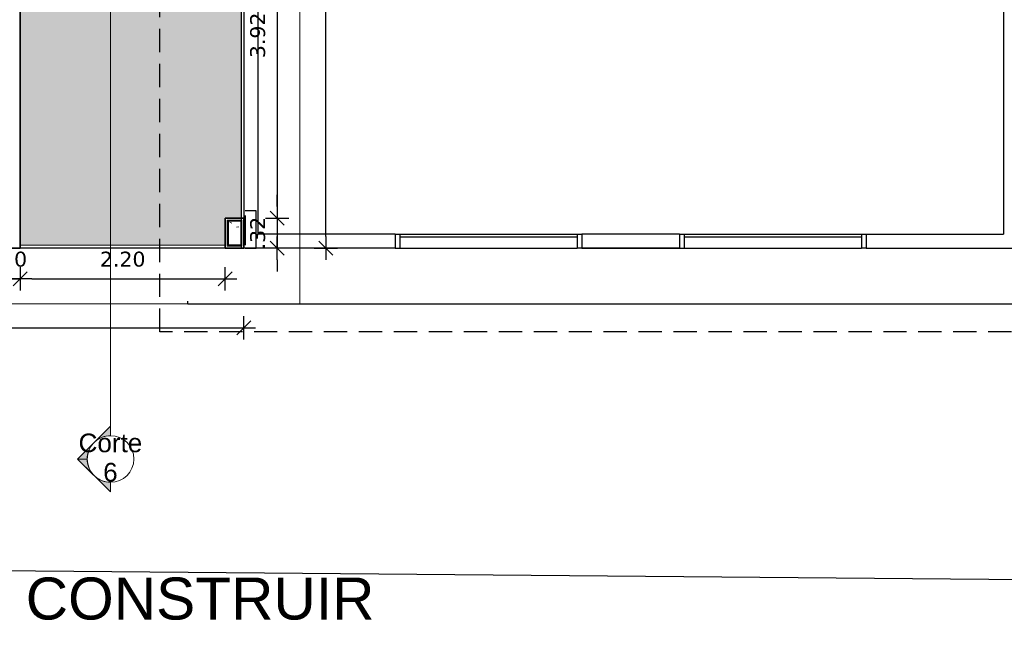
# Model space of a CAD drawing. Header units: millimetres. Extents: x -109 to 627, y -178 to 173.
# Tile 120 of 178: x 327.82 to 338.38, y -98.29 to -91.58. Entities that reach past the tile are written whole.
import ezdxf

# ---------------------------------------------------------------- set-up
doc = ezdxf.new("R2010")
doc.units = ezdxf.units.MM
doc.linetypes.add('HIDDEN', pattern=[0.375, 0.25, -0.125])
for name, color, linetype in [('A-JANEL', 3, 'Continuous'), ('A-PAREDE', 5, 'Continuous'), ('A-PILAR', 6, 'Continuous'), ('A-PISOS-NIVEL', 1, 'Continuous'), ('A-PROJCOBERTURA', 7, 'HIDDEN')]:
    doc.layers.add(name, color=color, linetype=linetype)
for name, color, linetype, lineweight in [('ARQ - DIVISORIA', 3, 'Continuous', 35), ('ARQ - PAREDE VISTA', 4, 'Continuous', 9), ('ARQ - PAREDES_HACHURA', 9, 'Continuous', 35), ('ARQ - PAREDES_REVESTIMENTO', 3, 'Continuous', 35), ('ARQ - PILAR', 4, 'Continuous', 15), ('ARQ - PISO', 9, 'Continuous', 5), ('ARQ - PISO_HACHURA_SUPERFICIE', 9, 'Continuous', 5), ('ARQ - SIMBOLO_CORTE', 2, 'Continuous', 5)]:
    doc.layers.add(name, color=color, linetype=linetype, lineweight=lineweight)
doc.styles.add('Arial_1', font='arial.ttf', dxfattribs={"height": 0.2249999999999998})
doc.styles.add('FNDE Texto Cota 0100', font='verdana.ttf', dxfattribs={"height": 0.16})
doc.styles.get("Standard").update_dxf_attribs({"font": 'arial.ttf'})
doc.dimstyles.new('FNDE 1-0100', dxfattribs={"dimscale": 2.5, "dimtxt": 0.16, "dimasz": 0.05, "dimexe": 0.15, "dimexo": 0.15, "dimgap": 0.05, "dimtad": 1, "dimzin": 4, "dimdsep": 46, "dimtxsty": 'FNDE Texto Cota 0100', "dimblk": 'tic', "dimcen": 0.15, "dimdle": 0.15, "dimse1": 1, "dimse2": 1, "dimclrd": 251, "dimclre": 251, "dimclrt": 256, "dimaunit": 1, "dimadec": 3, "dimazin": 0, "dimtfac": 1, "dimtix": 1, "dimtmove": 2, "dimatfit": 3, "dimldrblk": 'tic', "dimfxl": 0.15, "dimtvp": 1, "dimtolj": 1, "dimtzin": 0, "dimarcsym": 0})
pattern_1 = [(49.99999999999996, (318.528649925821, -67.90926755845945), (0.5462905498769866, -0.04729538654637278), [0.05698523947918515, -0.6288371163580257]), (355, (318.528649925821, -67.90926755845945), (-0.1054013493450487, 0.5732220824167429), [0.04598808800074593, -0.5028697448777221]), (100.451, (318.5746380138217, -67.91326652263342), (0.4408404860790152, 0.5255719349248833), [0.04898731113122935, -0.5338617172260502]), (46.184, (318.528649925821, -67.7573069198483), (0.8129122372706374, -0.1260280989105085), [0.08597772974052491, -0.9427558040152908]), (96.63599999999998, (318.5966323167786, -67.7673043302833), (0.7118101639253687, 0.7420596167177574), [0.07298109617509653, -0.8007925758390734]), (351.184, (318.528649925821, -67.7573069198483), (0.7120447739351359, 0.7424237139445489), [0.0689821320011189, -0.7538047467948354]), (21, (318.6046302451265, -67.7952970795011), (0.4548672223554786, -0.3062123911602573), [0.05698523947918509, -0.628837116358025]), (326, (318.6046302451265, -67.7952970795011), (0.1857174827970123, 0.5524509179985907), [0.04598808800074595, -0.5028697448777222]), (71.45100000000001, (318.6426204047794, -67.8202906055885), (0.6403701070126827, 0.2459518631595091), [0.04898731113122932, -0.5338617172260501]), (37.49999999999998, (318.528649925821, -67.90926755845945), (0.00920361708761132, 0.2540508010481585), [0.02499352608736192, -0.4718777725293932, 0.02499352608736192, -0.4848744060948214, -0.5048692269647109]), (37.49999999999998, (318.528649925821, -67.90926755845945), (0.00920361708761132, 0.2540508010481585), [-1.006739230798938, 0.02499352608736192, -0.4798757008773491]), (7.49999999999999, (318.528649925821, -67.90926755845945), (0.2004088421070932, 0.3006603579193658), [0.02499352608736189, -0.2659311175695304, 0.02499352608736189, -0.4598808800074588, -0.1919502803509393]), (7.49999999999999, (318.528649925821, -67.90926755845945), (0.2004088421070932, 0.3006603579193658), [-0.7757990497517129, 0.02499352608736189, -0.1669567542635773]), (327.5, (318.3586939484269, -67.90926755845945), (0.4063776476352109, -0.0170731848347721), [0.02499352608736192, -0.1649572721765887, 0.02499352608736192, -0.5688526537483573, -0.7887956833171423]), (327.5, (318.3586939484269, -67.90926755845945), (0.4063776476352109, -0.0170731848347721), [-0.7847967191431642, 0.02499352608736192, -0.7638021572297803]), (317.5, (318.2827136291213, -67.90926755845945), (0.4438836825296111, 0.07598815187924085), [0.02499352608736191, -0.2229422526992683, 0.02499352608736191, -0.3699041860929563, -0.559854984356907]), (317.5, (318.2827136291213, -67.90926755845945), (0.4438836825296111, 0.07598815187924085), [-0.6418337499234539, 0.02499352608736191, -0.5348614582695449])]

# ---------------------------------------------------------------- blocks, each defined once
blk = doc.blocks.new('tic')
at = {"color": 251}
for p, q in [((0, -1.000000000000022), (0, 0.9999999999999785)), ((-1.000000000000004, 0), (0.9999999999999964, 0))]:
    blk.add_line(p, q, dxfattribs=at)
blk.add_line((-0.6000000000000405, -0.600000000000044), (0.6000000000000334, 0.600000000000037))
blk = doc.blocks.new('*D654')
at = {"color": 251, "lineweight": -2, "transparency": 16777216}
for p, q in [((327.5036502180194, -94.35921347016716), (327.3786502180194, -94.35921347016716)), ((327.6286502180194, -94.35921347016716), (327.8285984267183, -94.35921347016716)), ((327.9535984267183, -94.35921347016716), (328.0785984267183, -94.35921347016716))]:
    blk.add_line(p, q, dxfattribs=at)
at = {"layer": 'Defpoints', "color": 0, "transparency": 16777216}
for p in [(327.6286502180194, -93.8304813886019), (327.8285984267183, -94.03042959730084), (327.8285984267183, -94.35921347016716)]:
    blk.add_point(p, dxfattribs=at)
at = {"color": 251, "lineweight": -2, "transparency": 16777216, "xscale": 0.125, "yscale": 0.125, "zscale": 0.125}
blk.add_blockref('tic', (327.6286502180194, -94.35921347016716), dxfattribs=at)
at = {"color": 251, "lineweight": -2, "transparency": 16777216, "xscale": 0.125, "yscale": 0.125, "zscale": 0.125, "rotation": 180}
blk.add_blockref('tic', (327.8285984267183, -94.35921347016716), dxfattribs=at)
at = {"transparency": 16777216, "insert": (327.7286243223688, -94.15088237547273), "char_height": 0.16, "attachment_point": 5, "style": 'FNDE Texto Cota 0100'}
blk.add_mtext('\\A1;.20', dxfattribs=at)
blk = doc.blocks.new('*D655')
at = {"color": 251, "lineweight": -2, "transparency": 16777216}
blk.add_line((327.9535984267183, -94.35921347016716), (329.9030287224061, -94.35921347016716), dxfattribs=at)
at = {"layer": 'Defpoints', "color": 0, "transparency": 16777216}
for p in [(327.8285984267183, -94.03042959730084), (330.0280287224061, -94.03042959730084), (330.0280287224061, -94.35921347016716)]:
    blk.add_point(p, dxfattribs=at)
at = {"color": 251, "lineweight": -2, "transparency": 16777216, "xscale": 0.125, "yscale": 0.125, "zscale": 0.125, "rotation": 180}
blk.add_blockref('tic', (327.8285984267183, -94.35921347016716), dxfattribs=at)
at = {"color": 251, "lineweight": -2, "transparency": 16777216, "xscale": 0.125, "yscale": 0.125, "zscale": 0.125}
blk.add_blockref('tic', (330.0280287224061, -94.35921347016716), dxfattribs=at)
at = {"transparency": 16777216, "insert": (328.9283135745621, -94.15088237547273), "char_height": 0.16, "attachment_point": 5, "style": 'FNDE Texto Cota 0100'}
blk.add_mtext('\\A1;2.20', dxfattribs=at)
blk = doc.blocks.new('*D600')
at = {"color": 251, "lineweight": -2, "transparency": 16777216}
blk.add_line((321.5552557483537, -94.88407751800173), (330.102976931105, -94.88407751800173), dxfattribs=at)
at = {"layer": 'Defpoints', "color": 0, "transparency": 16777216}
for p in [(321.4302557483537, -94.03042959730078), (330.227976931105, -94.03042959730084), (330.227976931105, -94.88407751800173)]:
    blk.add_point(p, dxfattribs=at)
at = {"color": 251, "lineweight": -2, "transparency": 16777216, "xscale": 0.125, "yscale": 0.125, "zscale": 0.125, "rotation": 180}
blk.add_blockref('tic', (321.4302557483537, -94.88407751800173), dxfattribs=at)
at = {"color": 251, "lineweight": -2, "transparency": 16777216, "xscale": 0.125, "yscale": 0.125, "zscale": 0.125}
blk.add_blockref('tic', (330.227976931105, -94.88407751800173), dxfattribs=at)
at = {"transparency": 16777216, "insert": (325.8291163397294, -94.67542405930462), "char_height": 0.16, "attachment_point": 5, "style": 'FNDE Texto Cota 0100'}
blk.add_mtext('\\A1;8.80', dxfattribs=at)
blk = doc.blocks.new('*D598')
at = {"color": 251, "lineweight": -2, "transparency": 16777216}
blk.add_line((331.108078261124, -93.90542959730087), (331.108078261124, -59.56438949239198), dxfattribs=at)
at = {"layer": 'Defpoints', "color": 0, "transparency": 16777216}
for p in [(330.2279769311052, -59.43938949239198), (331.108078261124, -59.43938949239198), (330.2279769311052, -94.03042959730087)]:
    blk.add_point(p, dxfattribs=at)
at = {"color": 251, "lineweight": -2, "transparency": 16777216, "xscale": 0.125, "yscale": 0.125, "zscale": 0.125}
for p, rotation in [((331.108078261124, -59.43938949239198), 90), ((331.108078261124, -94.03042959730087), 270)]:
    blk.add_blockref('tic', p, dxfattribs=dict(at, rotation=rotation))
at = {"transparency": 16777216, "insert": (330.8997471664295, -76.7349095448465), "char_height": 0.16, "attachment_point": 5, "rotation": 90, "style": 'FNDE Texto Cota 0100'}
blk.add_mtext('\\A1;34.59', dxfattribs=at)
blk = doc.blocks.new('Corte - Seta 01-821232-Corte 4')
at = {"layer": 'ARQ - SIMBOLO_CORTE'}
h = blk.add_hatch(color=256, dxfattribs=at)
edge = h.paths.add_edge_path(flags=0)
edge.add_line((-4.139210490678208, -1.945222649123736), (-4.139210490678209, -2.04831649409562))
edge.add_arc((-4.139210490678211, -2.298316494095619), 0.2499999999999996, 47.921604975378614, 89.99999999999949, ccw=False)
edge.add_line((-3.971673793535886, -2.112759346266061), (-4.139210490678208, -1.945222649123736))
h = blk.add_hatch(color=256, dxfattribs=at)
edge = h.paths.add_edge_path(flags=0)
edge.add_arc((-4.139210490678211, -2.29831649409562), 0.2500000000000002, -6.821210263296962e-13, 42.078395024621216, ccw=False)
edge.add_line((-3.889210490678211, -2.298316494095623), (-3.786116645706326, -2.298316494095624))
edge.add_line((-3.786116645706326, -2.298316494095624), (-3.953653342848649, -2.130779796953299))
h = blk.add_hatch(color=256, dxfattribs=at)
edge = h.paths.add_edge_path(flags=0)
edge.add_line((-3.953653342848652, -2.465853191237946), (-3.786116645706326, -2.298316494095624))
edge.add_line((-3.786116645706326, -2.298316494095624), (-3.889210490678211, -2.298316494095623))
edge.add_arc((-4.139210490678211, -2.298316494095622), 0.2500000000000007, 317.9216049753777, 359.9999999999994, ccw=False)
h = blk.add_hatch(color=256, dxfattribs=at)
edge = h.paths.add_edge_path(flags=0)
edge.add_line((-4.139210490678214, -2.651410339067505), (-3.97167379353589, -2.483873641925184))
edge.add_arc((-4.13921049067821, -2.298316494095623), 0.2499999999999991, 269.9999999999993, 312.0783950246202, ccw=False)
edge.add_line((-4.139210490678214, -2.548316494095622), (-4.139210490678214, -2.651410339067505))
for p, q in [((-3.786116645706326, -2.298316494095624), (-4.139210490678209, -1.945222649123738)), ((-4.139210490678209, -2.048316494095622), (-4.139210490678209, -1.945222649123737)), ((-4.139210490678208, -1.945222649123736), (-3.971673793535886, -2.112759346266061)), ((-4.139210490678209, -2.04831649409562), (-4.139210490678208, -1.945222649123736)), ((-3.953653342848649, -2.130779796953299), (-3.786116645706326, -2.298316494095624)), ((-3.786116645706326, -2.298316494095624), (-4.139210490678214, -2.651410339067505)), ((-3.786116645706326, -2.298316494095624), (-3.953653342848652, -2.465853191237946)), ((-3.786116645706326, -2.298316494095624), (-3.889210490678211, -2.298316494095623)), ((-3.889210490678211, -2.298316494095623), (-3.786116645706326, -2.298316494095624)), ((-3.97167379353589, -2.483873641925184), (-4.139210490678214, -2.651410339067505)), ((-4.139210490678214, -2.548316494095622), (-4.139210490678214, -2.651410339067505)), ((-4.139210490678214, -2.651410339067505), (-4.139210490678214, -2.548316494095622))]:
    blk.add_line(p, q, dxfattribs=at)
for centre, radius, start, end in [((-4.13921049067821, -2.298316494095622), 0.2500000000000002, 90.00000000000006, 269.9999999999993), ((-4.139210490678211, -2.298316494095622), 0.2500000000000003, 269.9999999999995, 89.9999999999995), ((-4.139210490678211, -2.298316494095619), 0.2499999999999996, 47.92160497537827, 89.99999999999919), ((-4.139210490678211, -2.29831649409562), 0.2500000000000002, 359.9999999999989, 42.07839502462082), ((-4.139210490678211, -2.298316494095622), 0.2500000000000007, 317.9216049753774, 359.9999999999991), ((-4.13921049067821, -2.298316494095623), 0.2499999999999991, 269.9999999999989, 312.0783950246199)]:
    blk.add_arc(centre, radius, start, end, dxfattribs=at)
blk = doc.blocks.new('*D679')
at = {"color": 251, "lineweight": -2, "transparency": 16777216}
blk.add_line((330.5851122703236, -89.91652757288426), (330.5851122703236, -93.5855124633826), dxfattribs=at)
at = {"layer": 'Defpoints', "color": 0, "transparency": 16777216}
for p in [(330.2279769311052, -89.79152757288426), (330.2279769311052, -93.7105124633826), (330.5851122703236, -93.7105124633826)]:
    blk.add_point(p, dxfattribs=at)
at = {"color": 251, "lineweight": -2, "transparency": 16777216, "xscale": 0.125, "yscale": 0.125, "zscale": 0.125}
for p, rotation in [((330.5851122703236, -89.79152757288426), 90), ((330.5851122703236, -93.7105124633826), 270)]:
    blk.add_blockref('tic', p, dxfattribs=dict(at, rotation=rotation))
at = {"transparency": 16777216, "insert": (330.3767811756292, -91.7510200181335), "char_height": 0.16, "attachment_point": 5, "rotation": 90, "style": 'FNDE Texto Cota 0100'}
blk.add_mtext('\\A1;3.92', dxfattribs=at)
blk = doc.blocks.new('*D680')
at = {"color": 251, "lineweight": -2, "transparency": 16777216}
for p, q in [((330.5851122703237, -93.5855124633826), (330.5851122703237, -93.4605124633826)), ((330.5851122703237, -93.7105124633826), (330.5851122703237, -94.03042959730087)), ((330.5851122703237, -94.15542959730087), (330.5851122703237, -94.28042959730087))]:
    blk.add_line(p, q, dxfattribs=at)
at = {"layer": 'Defpoints', "color": 0, "transparency": 16777216}
for p in [(330.2279769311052, -93.7105124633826), (330.2279769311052, -94.03042959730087), (330.5851122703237, -94.03042959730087)]:
    blk.add_point(p, dxfattribs=at)
at = {"color": 251, "lineweight": -2, "transparency": 16777216, "xscale": 0.125, "yscale": 0.125, "zscale": 0.125}
for p, rotation in [((330.5851122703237, -93.7105124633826), 270), ((330.5851122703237, -94.03042959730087), 90)]:
    blk.add_blockref('tic', p, dxfattribs=dict(at, rotation=rotation))
at = {"transparency": 16777216, "insert": (330.3767811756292, -93.8704710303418), "char_height": 0.16, "attachment_point": 5, "rotation": 90, "style": 'FNDE Texto Cota 0100'}
blk.add_mtext('\\A1;.32', dxfattribs=at)

msp = doc.modelspace()

# ---------------------------------------------------------------- hatches: boundary and pattern name
at = {"layer": 'ARQ - PAREDES_HACHURA'}
for points in [[(330.048023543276, -93.74050469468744), (330.1979846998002, -93.74050469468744), (330.1976001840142, -93.7305072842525), (330.048023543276, -93.7305072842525)], [(330.048023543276, -94.00043736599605), (330.058020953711, -94.00043736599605), (330.058020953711, -93.74050469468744), (330.048023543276, -93.74050469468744), (330.048023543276, -93.74165483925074)], [(330.1979846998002, -94.00043736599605), (330.2079821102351, -94.00043736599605), (330.2079821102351, -93.7305072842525), (330.1979846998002, -93.7305072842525), (330.1979846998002, -93.74050469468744)], [(330.207982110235, -94.01043477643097), (330.2079821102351, -94.00043736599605), (330.048023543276, -94.00043736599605), (330.048023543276, -94.01043477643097), (330.1979846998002, -94.01043477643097)]]:
    msp.add_hatch(color=256, dxfattribs=at).paths.add_polyline_path(points, flags=0)
at = {"layer": 'ARQ - PILAR'}
h = msp.add_hatch(dxfattribs=at)
h.set_pattern_fill('FP_1', color=256, scale=0.9997410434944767, style=0, pattern_type=2)
h.set_pattern_definition(pattern_1)
h.paths.add_polyline_path([(330.058020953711, -94.00043736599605), (330.1979846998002, -94.00043736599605), (330.1979846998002, -93.74050469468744), (330.058020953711, -93.74050469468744)], flags=0)
at = {"layer": 'ARQ - PISO_HACHURA_SUPERFICIE'}
h = msp.add_hatch(dxfattribs=at)
h.set_pattern_fill('FP_1', color=256, scale=0.9997410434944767, style=0, pattern_type=2)
h.set_pattern_definition(pattern_1)
h.paths.add_polyline_path([(327.8285984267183, -94.00043736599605), (330.0280287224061, -94.00043736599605), (330.0280287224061, -93.71051246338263), (330.1979846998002, -93.71051246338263), (330.1979846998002, -89.79152757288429), (330.0280287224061, -89.79152757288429), (330.0280287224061, -89.47161043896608), (330.1979846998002, -89.47161043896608), (330.1979846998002, -85.49264108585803), (330.0280287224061, -85.49264108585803), (330.0280287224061, -85.17272395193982), (330.1979846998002, -85.17272395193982), (330.1979846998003, -81.19375459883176), (330.0280287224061, -81.19375459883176), (330.0280287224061, -80.87383746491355), (330.1979846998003, -80.87383746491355), (330.1979846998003, -76.8948681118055), (330.0280287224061, -76.8948681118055), (330.0280287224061, -76.57495097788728), (330.1979846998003, -76.57495097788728), (330.1979846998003, -72.5959816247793), (330.0280287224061, -72.5959816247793), (330.0280287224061, -72.27606449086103), (330.1979846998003, -72.27606449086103), (330.1979846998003, -68.29709513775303), (330.0280287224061, -68.29709513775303), (330.0280287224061, -67.97717800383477), (330.1979846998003, -67.97717800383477), (330.1979846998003, -63.99820865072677), (330.0280287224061, -63.99820865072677), (330.0280287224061, -63.6782915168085), (330.1979846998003, -63.6782915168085), (330.1979846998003, -59.75930662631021), (330.0280287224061, -59.75930662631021), (330.0280287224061, -59.46938172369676), (327.8285984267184, -59.46938172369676), (327.8285984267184, -59.66433122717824), (327.8235997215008, -59.66433122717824), (327.8235997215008, -59.70432086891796), (327.8086036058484, -59.70432086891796), (327.8086036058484, -59.71931698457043), (327.7986061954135, -59.71931698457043), (327.7986061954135, -60.49911499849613), (327.8086036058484, -60.49911499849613), (327.8086036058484, -60.51411111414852), (327.8235997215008, -60.51411111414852), (327.8235997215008, -60.55410075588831), (327.8285984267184, -60.55410075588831), (327.8285984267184, -69.67173907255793), (327.8235997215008, -69.67173907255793), (327.8235997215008, -69.68173648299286), (327.8485932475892, -69.68173648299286), (327.8485932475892, -70.53151636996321), (327.8235997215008, -70.53151636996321), (327.8235997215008, -70.561508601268), (327.8285984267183, -70.561508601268), (327.8285984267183, -71.42128589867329), (327.8235997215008, -71.42128589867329), (327.8235997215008, -71.43128330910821), (327.8485932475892, -71.43128330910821), (327.8485932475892, -72.2810631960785), (327.8235997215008, -72.2810631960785), (327.8235997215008, -72.31105542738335), (327.8285984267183, -72.31105542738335), (327.8285984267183, -72.56099068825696), (327.8235997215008, -72.56099068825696), (327.8235997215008, -72.5709880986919), (327.8485932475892, -72.5709880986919), (327.8485932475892, -73.4207679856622), (327.8235997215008, -73.4207679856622), (327.8235997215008, -73.45076021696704), (327.8285984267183, -73.45076021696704), (327.8285984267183, -74.34052974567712), (327.8235997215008, -74.34052974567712), (327.8235997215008, -74.35052715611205), (327.8485932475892, -74.35052715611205), (327.8485932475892, -75.20030704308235), (327.8235997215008, -75.20030704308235), (327.8235997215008, -75.23029927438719), (327.8285984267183, -75.23029927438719), (327.8285984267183, -84.317945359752), (327.8235997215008, -84.317945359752), (327.8235997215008, -84.3579350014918), (327.8086036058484, -84.3579350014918), (327.8086036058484, -84.37293111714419), (327.7986061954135, -84.37293111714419), (327.7986061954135, -85.15272913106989), (327.8086036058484, -85.15272913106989), (327.8086036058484, -85.16772524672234), (327.8235997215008, -85.16772524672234), (327.8235997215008, -85.20771488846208), (327.8285984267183, -85.20771488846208), (327.8285984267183, -85.4576501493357), (327.8235997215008, -85.45810587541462), (327.8235997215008, -85.49763979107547), (327.8086036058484, -85.49763979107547), (327.8086036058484, -85.51263590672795), (327.7986061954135, -85.51263590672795), (327.7986061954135, -86.2924339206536), (327.8086036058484, -86.2924339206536), (327.8086036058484, -86.30743003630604), (327.8235997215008, -86.30743003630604), (327.8235997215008, -86.34741967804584), (327.8285984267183, -86.34741967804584), (327.8285984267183, -93.9969869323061)], flags=0)
h.paths.add_polyline_path([(327.7986061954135, -86.34741967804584), (327.8086036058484, -86.34741967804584), (327.8086036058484, -86.32242615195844), (327.7986061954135, -86.32242615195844)], flags=0)
h.paths.add_polyline_path([(327.8086036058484, -85.48264367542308), (327.8086036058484, -85.4576501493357), (327.7986061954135, -85.45810587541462), (327.7986061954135, -85.48264367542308)], flags=0)
h.paths.add_polyline_path([(327.7986061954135, -85.20771488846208), (327.8086036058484, -85.20686956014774), (327.8086036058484, -85.18272136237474), (327.7986061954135, -85.18272136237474), (327.7986061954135, -85.20725916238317)], flags=0)
h.paths.add_polyline_path([(327.7986061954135, -84.3429388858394), (327.8086036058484, -84.3429388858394), (327.8086036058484, -84.317945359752), (327.7986061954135, -84.317945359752)], flags=0)
h.paths.add_polyline_path([(327.8086036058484, -75.23029927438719), (327.8086036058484, -75.20530574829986), (327.7986061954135, -75.20530574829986), (327.7986061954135, -75.23029927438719)], flags=0)
h.paths.add_polyline_path([(327.8086036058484, -74.35052715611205), (327.8086036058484, -74.34052974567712), (327.7986061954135, -74.34052974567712), (327.7986061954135, -74.35052715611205)], flags=0)
h.paths.add_polyline_path([(327.8086036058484, -73.45076021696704), (327.8086036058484, -73.42576669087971), (327.7986061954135, -73.42576669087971), (327.7986061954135, -73.45076021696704)], flags=0)
h.paths.add_polyline_path([(327.8086036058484, -72.5709880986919), (327.8086036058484, -72.56099068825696), (327.7986061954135, -72.56099068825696), (327.7986061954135, -72.5709880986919)], flags=0)
h.paths.add_polyline_path([(327.8086036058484, -72.31105542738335), (327.8086036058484, -72.28606190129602), (327.7986061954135, -72.28606190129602), (327.7986061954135, -72.31105542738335)], flags=0)
h.paths.add_polyline_path([(327.8086036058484, -71.43128330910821), (327.8086036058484, -71.42128589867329), (327.7986061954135, -71.42128589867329), (327.7986061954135, -71.43128330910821)], flags=0)
h.paths.add_polyline_path([(327.8086036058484, -70.561508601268), (327.8086036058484, -70.53651507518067), (327.7986061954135, -70.53651507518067), (327.7986061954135, -70.561508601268)], flags=0)
h.paths.add_polyline_path([(327.7986061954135, -69.68173648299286), (327.8086036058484, -69.68173648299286), (327.8086036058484, -69.67173907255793), (327.7986061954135, -69.67173907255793)], flags=0)
h.paths.add_polyline_path([(327.7986061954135, -60.55410075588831), (327.8086036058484, -60.55410075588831), (327.8086036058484, -60.52910722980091), (327.7986061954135, -60.52910722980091)], flags=0)
h.paths.add_polyline_path([(327.8086036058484, -59.68932475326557), (327.8086036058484, -59.66433122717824), (327.7986061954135, -59.66433122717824), (327.7986061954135, -59.68932475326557)], flags=0)

# ---------------------------------------------------------------- linework, layer by layer
at = {"linetype": 'Continuous'}
msp.add_line((319.585922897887, -97.4170206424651), (419.2874099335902, -98.28822690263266), dxfattribs=at)
msp.add_lwpolyline([(345.0241443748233, -57.04001098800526), (345.0241443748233, -59.43938949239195), (330.1979846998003, -59.40939726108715), (330.1979846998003, -94.03042959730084), (327.8285984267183, -94.03042959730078), (327.8285984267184, -57.04001098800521), (345.0241443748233, -57.04001098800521)])
at = {"layer": 'A-JANEL', "color": 252}
for p, q in [((331.8517189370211, -93.88027422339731), (333.851718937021, -93.8802742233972)), ((331.9017189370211, -93.88027422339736), (331.901718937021, -94.0302742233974)), ((333.8017189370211, -93.8802742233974), (333.801718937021, -94.03027422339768)), ((334.9017189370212, -93.88027422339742), (336.9017189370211, -93.88027422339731)), ((334.9517189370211, -93.88027422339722), (334.9517189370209, -94.03027422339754)), ((336.851718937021, -93.8802742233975), (336.8517189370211, -94.03027422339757)), ((331.901718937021, -93.91027422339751), (333.8017189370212, -93.91027422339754)), ((334.9517189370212, -93.9102742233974), (336.8517189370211, -93.91027422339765)), ((331.8517189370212, -94.0302742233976), (331.901718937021, -94.0302742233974)), ((331.901718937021, -94.0302742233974), (333.801718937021, -94.03027422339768)), ((333.851718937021, -94.03027422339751), (333.801718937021, -94.03027422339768)), ((334.9017189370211, -94.03027422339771), (334.9517189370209, -94.03027422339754)), ((334.9517189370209, -94.03027422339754), (336.8517189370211, -94.03027422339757)), ((336.9017189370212, -94.03027422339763), (336.8517189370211, -94.03027422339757))]:
    msp.add_line(p, q, dxfattribs=at)
at = {"layer": 'A-PAREDE', "color": 252}
for p, q in [((330.2267189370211, -87.73027422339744), (330.2267189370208, -94.03027422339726)), ((330.376718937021, -87.8802742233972), (330.3767189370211, -93.88027422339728)), ((338.3767189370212, -87.88027422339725), (338.3767189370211, -93.88027422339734)), ((331.8517189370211, -93.88027422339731), (330.3767189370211, -93.88027422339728)), ((331.8517189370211, -93.88027422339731), (331.8517189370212, -94.0302742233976)), ((334.9017189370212, -93.88027422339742), (333.851718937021, -93.8802742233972)), ((333.851718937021, -93.8802742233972), (333.851718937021, -94.03027422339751)), ((334.9017189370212, -93.88027422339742), (334.9017189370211, -94.03027422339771)), ((336.9017189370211, -93.88027422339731), (338.3767189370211, -93.88027422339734)), ((336.9017189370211, -93.88027422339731), (336.9017189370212, -94.03027422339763)), ((331.8517189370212, -94.0302742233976), (330.2267189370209, -94.03027422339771)), ((334.9017189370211, -94.03027422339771), (333.851718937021, -94.03027422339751)), ((336.9017189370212, -94.03027422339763), (340.0017189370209, -94.03027422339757))]:
    msp.add_line(p, q, dxfattribs=at)
msp.add_lwpolyline([(333.851718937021, -94.03027422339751), (334.9017189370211, -94.03027422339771)], dxfattribs=at)
at = {"layer": 'A-PILAR', "color": 252, "linetype": 'Continuous'}
for p, q in [((330.3617189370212, -93.6302742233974), (330.2417189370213, -93.6302742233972)), ((330.3617189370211, -94.03027422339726), (330.3617189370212, -93.6302742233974)), ((330.2417189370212, -94.03027422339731), (330.3617189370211, -94.03027422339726))]:
    msp.add_line(p, q, dxfattribs=at)
at = {"layer": 'A-PISOS-NIVEL', "color": 252}
for q in [(329.626718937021, -94.59901242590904), (388.0367189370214, -94.63053068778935)]:
    msp.add_line((329.626718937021, -94.63027422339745), q, dxfattribs=at)
at = {"layer": 'A-PROJCOBERTURA', "color": 252}
for p, q in [((329.326718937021, -94.93027422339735), (329.326718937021, -85.30527422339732)), ((388.3367189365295, -94.93027422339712), (329.326718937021, -94.93027422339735))]:
    msp.add_line(p, q, dxfattribs=at)
at = {"layer": 'ARQ - DIVISORIA'}
for p, q in [((330.0580209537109, -93.74050469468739), (330.1979846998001, -93.74050469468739)), ((330.0580209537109, -94.00043736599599), (330.0580209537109, -93.74050469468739)), ((330.1979846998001, -93.74050469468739), (330.1979846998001, -94.00043736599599)), ((330.1979846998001, -94.00043736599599), (330.0580209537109, -94.00043736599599))]:
    msp.add_line(p, q, dxfattribs=at)
at = {"layer": 'ARQ - PAREDE VISTA'}
for p, q in [((330.1979846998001, -93.71051246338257), (330.1979846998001, -89.79152757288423)), ((330.048023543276, -93.73050728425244), (330.2079821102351, -93.73050728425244)), ((330.048023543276, -94.01043477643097), (330.048023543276, -93.73050728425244)), ((330.2079821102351, -93.73050728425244), (330.2079821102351, -94.01043477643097)), ((327.8285984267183, -94.00043736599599), (330.0280287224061, -94.00043736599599)), ((330.0280287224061, -94.03042959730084), (327.8285984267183, -94.03042959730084)), ((330.2079821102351, -94.01043477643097), (330.048023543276, -94.01043477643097))]:
    msp.add_line(p, q, dxfattribs=at)
at = {"layer": 'ARQ - PAREDES_REVESTIMENTO'}
for p, q in [((327.8285984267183, -94.03042959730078), (327.8285984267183, -86.34741967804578)), ((330.227976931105, -93.71051246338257), (330.0280287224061, -93.71051246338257)), ((330.0280287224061, -93.71051246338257), (330.0280287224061, -94.03042959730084)), ((330.227976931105, -93.71051246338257), (330.227976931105, -94.03042959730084)), ((330.2417189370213, -93.99976704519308), (330.2417189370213, -93.68016950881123)), ((321.4302557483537, -94.03042959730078), (327.8285984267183, -94.03042959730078)), ((330.0280287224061, -94.03042959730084), (330.227976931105, -94.03042959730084))]:
    msp.add_line(p, q, dxfattribs=at)
at = {"layer": 'ARQ - PILAR'}
for p, q in [((330.1979846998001, -93.74050469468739), (330.0580209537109, -93.74050469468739)), ((330.0580209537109, -93.74050469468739), (330.0580209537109, -94.00043736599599)), ((330.1979846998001, -94.00043736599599), (330.1979846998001, -93.74050469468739)), ((330.0580209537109, -94.00043736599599), (330.1979846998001, -94.00043736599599))]:
    msp.add_line(p, q, dxfattribs=at)
at = {"layer": 'ARQ - PISO'}
for p, q in [((330.8278215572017, -94.63027422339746), (330.8278215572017, -60.03923411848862)), ((319.7994190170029, -94.63027422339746), (330.8278215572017, -94.63027422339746))]:
    msp.add_line(p, q, dxfattribs=at)
at = {"layer": 'ARQ - SIMBOLO_CORTE'}
msp.add_line((328.7978689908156, -49.6991000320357), (328.7978689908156, -95.97418397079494), dxfattribs=at)

# ---------------------------------------------------------------- block references
at = {"layer": 'ARQ - SIMBOLO_CORTE', "xscale": -0.9997410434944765, "yscale": 0.9997410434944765, "zscale": 0.9997410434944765}
msp.add_blockref('Corte - Seta 01-821232-Corte 4', (324.6597303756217, -93.99388042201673), dxfattribs=at)

# ---------------------------------------------------------------- texts
at = {"color": 6}
msp.add_text('PLANTA BAIXA - À CONSTRUIR', height=0.45045, dxfattribs=at).set_placement((322.2587393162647, -98.01224751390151))
at = {"layer": 'ARQ - SIMBOLO_CORTE', "insert": (328.7967220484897, -96.01904950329), "char_height": 0.1999482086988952, "width": 0.8151462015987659, "attachment_point": 2, "line_spacing_factor": 0.9417779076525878, "style": 'Arial_1'}
msp.add_mtext('Corte\\P6', dxfattribs=at)

# ---------------------------------------------------------------- dimensions: what is measured, and where the dimension line sits
for base, p1, p2, picture, middle in [((331.108078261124, -59.43938949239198), (330.227976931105, -94.03042959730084), (330.227976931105, -59.43938949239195), '*D598', (330.8997471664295, -76.7349095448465)), ((330.5851122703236, -93.7105124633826), (330.227976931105, -89.79152757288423), (330.227976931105, -93.71051246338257), '*D679', (330.3767811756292, -91.7510200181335)), ((330.5851122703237, -94.03042959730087), (330.227976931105, -93.71051246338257), (330.227976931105, -94.03042959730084), '*D680', (330.3767811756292, -93.8704710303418))]:
    dim = msp.add_linear_dim(base=base, p1=p1, p2=p2, angle=90, dimstyle='FNDE 1-0100')
    dim.commit()
    dim.dimension.update_dxf_attribs({"geometry": picture, "text_midpoint": middle})
for base, p1, p2, picture, middle in [((327.8285984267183, -94.35921347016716), (327.6286502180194, -93.8304813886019), (327.8285984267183, -94.03042959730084), '*D654', (327.7286243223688, -94.15088237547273)), ((330.227976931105, -94.88407751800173), (321.4302557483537, -94.03042959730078), (330.227976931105, -94.03042959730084), '*D600', (325.8291163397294, -94.67542405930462)), ((330.0280287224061, -94.35921347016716), (327.8285984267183, -94.03042959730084), (330.0280287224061, -94.03042959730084), '*D655', (328.9283135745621, -94.15088237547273))]:
    dim = msp.add_linear_dim(base=base, p1=p1, p2=p2, dimstyle='FNDE 1-0100')
    dim.commit()
    dim.dimension.update_dxf_attribs({"geometry": picture, "text_midpoint": middle})

doc.saveas('drawing.dxf')
